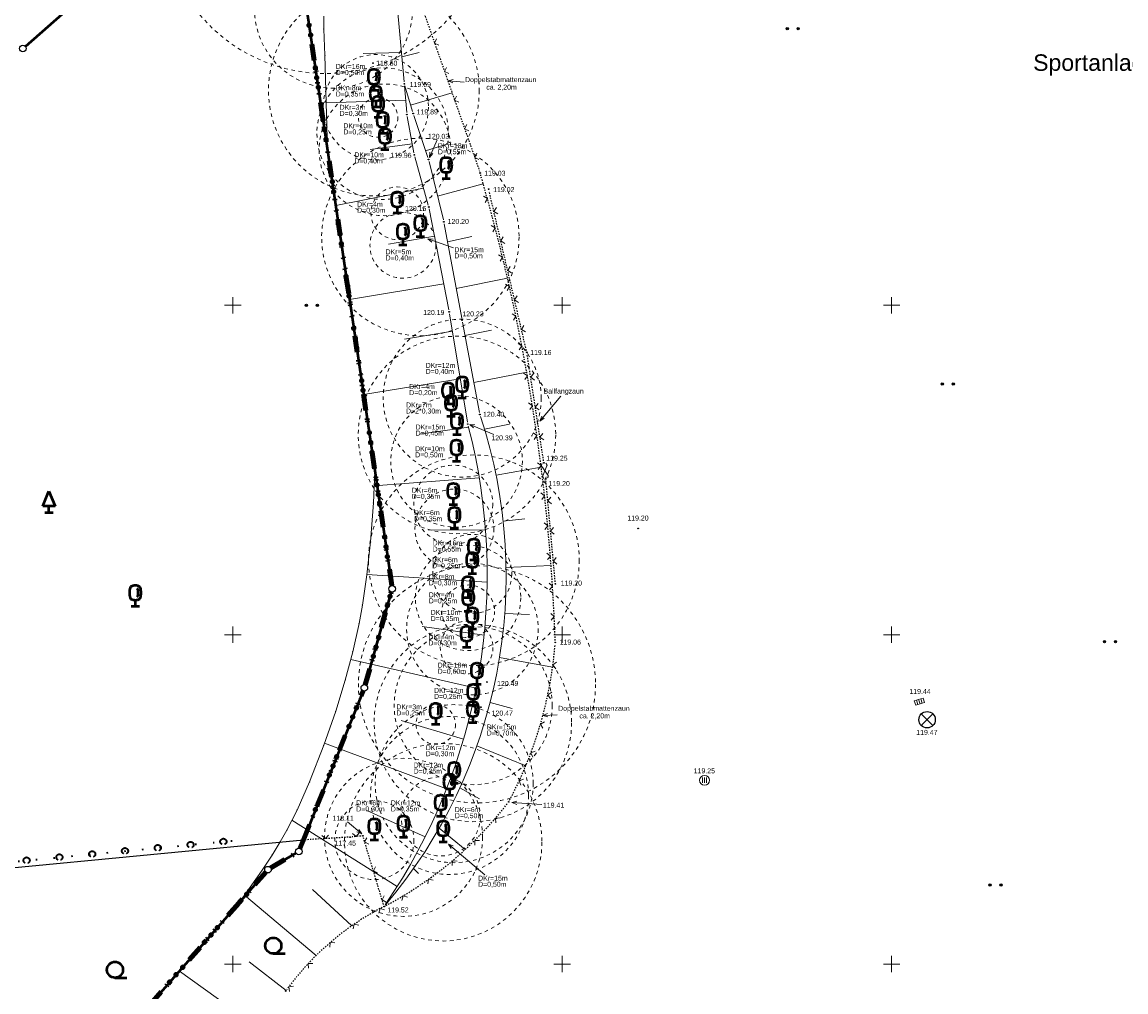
# Model space of a CAD drawing. Header units: metres. Extents: x 32377355 to 32378041, y 5707167 to 5708004.
# Tile 36 of 80: x 32377659 to 32377743, y 5707573 to 5707646. Entities that reach past the tile are written whole.
import ezdxf

# ---------------------------------------------------------------- set-up
doc = ezdxf.new("R2010")
doc.units = ezdxf.units.M
doc.header["$LTSCALE"] = 0.25
for name, pattern in [('LF1', [0]), ('LF1600.2012', [16, 5, -2.5, 0, -3, 0, -3, 0, -0.1, 0, -2.4]), ('LF1600.2190', [10, 0, -5, 0, -5]), ('LF2', [2.2, 1.1, -1.1]), ('LF33', [9.2, 0.1, 0, 9.1])]:
    doc.linetypes.add(name, pattern=pattern)
doc.layers.get('0').update_dxf_attribs({"color": 1, "linetype": 'CONTINUOUS'})
for name, color, linetype, lineweight in [('Besondere Vegetationsmerkmale', 91, 'CONTINUOUS', 25), ('Bäume Nord', 7, 'CONTINUOUS', 18), ('Ebene 71', 71, 'CONTINUOUS', 0), ('Flurstücke_ Grenzpunkte', 51, 'CONTINUOUS', 25), ('Neues Aufmaß Nord', 123, 'CONTINUOUS', 0), ('Text zu Ebene 9083', 67, 'CONTINUOUS', 0), ('TN_ Siedlung', 211, 'CONTINUOUS', 25), ('TN_ Vegetation', 91, 'CONTINUOUS', 25)]:
    doc.layers.add(name, color=color, linetype=linetype, lineweight=lineweight)
doc.styles.add('N 14 - Tatsächliche Nutzung_ Bezeichnung', font='Arial.ttf')
doc.styles.add('Schrift rechtsgenei', font='Arial.ttf')

# ---------------------------------------------------------------- blocks, each defined once
blk = doc.blocks.new('*X4')
at = {"color": 7, "linetype": 'LF1', "lineweight": 18}
for p, q in [((32377687.167993, 5707651.171772, 119.039), (32377687.607223, 5707651.267525, 118.934)), ((32377687.500567, 5707647.525232, 119.292), (32377689.256092, 5707647.914662, 118.872)), ((32377687.834325, 5707643.865737, 119.546), (32377689.148005, 5707644.171655, 119.23)), ((32377688.49653, 5707640.192917, 119.836), (32377691.63817, 5707641.123487, 118.955)), ((32377689.63517, 5707636.713652, 120.006), (32377691.23283, 5707637.218955, 119.502)), ((32377690.539903, 5707633.274892, 120.133), (32377694.01194, 5707634.204507, 119.031)), ((32377691.298753, 5707629.81572, 120.21), (32377693.14266, 5707630.210635, 119.622)), ((32377691.955618, 5707626.263695, 120.224), (32377695.851248, 5707627.055568, 119.038)), ((32377692.618262, 5707622.701685, 120.261), (32377694.62129, 5707623.100398, 119.651)), ((32377693.289432, 5707619.137017, 120.344), (32377697.30653, 5707619.929597, 119.045)), ((32377694.097518, 5707615.602323, 120.375), (32377695.99849, 5707615.97081, 119.712)), ((32377694.975798, 5707612.104447, 120.295), (32377698.406915, 5707612.705512, 119.051)), ((32377695.51642, 5707608.619288, 120.217), (32377697.17301, 5707608.800605, 119.636)), ((32377695.736558, 5707605.103595, 120.139), (32377699.156023, 5707605.249325, 119.059)), ((32377695.63696, 5707601.616437, 120.062), (32377697.512843, 5707601.541183, 119.562)), ((32377695.241003, 5707598.259553, 119.987), (32377699.271528, 5707597.526317, 119.116)), ((32377694.525568, 5707594.8432, 119.91), (32377696.201625, 5707594.396047, 119.565)), ((32377693.52813, 5707591.571605, 119.834), (32377697.231175, 5707590.033013, 119.325)), ((32377692.233525, 5707588.375485, 119.757), (32377693.729973, 5707587.544758, 119.587)), ((32377690.668155, 5707585.323805, 119.681), (32377692.627193, 5707583.683835, 119.453)), ((32377688.714885, 5707582.249327, 119.601), (32377689.103785, 5707581.882945, 119.544))]:
    blk.add_line(p, q, dxfattribs=at)
blk = doc.blocks.new('*X25')
at = {"color": 7, "linetype": 'LF1', "lineweight": 18}
for p, q in [((32377687.80584, 5707644.178038), (32377684.89659, 5707644.115475)), ((32377688.12209, 5707640.560655), (32377682.08925, 5707640.365968)), ((32377688.618005, 5707637.260653), (32377685.43111, 5707636.818902)), ((32377689.471825, 5707633.89872), (32377682.806545, 5707632.56622)), ((32377690.302802, 5707630.249052), (32377686.815437, 5707629.64044)), ((32377691.009707, 5707626.631853), (32377683.857465, 5707625.444117)), ((32377691.667638, 5707623.036198), (32377688.029362, 5707622.432007)), ((32377692.265398, 5707619.40916), (32377684.921935, 5707618.23242)), ((32377692.88908, 5707615.753832), (32377689.168595, 5707615.21124)), ((32377693.706068, 5707611.896557), (32377685.73321, 5707611.28342)), ((32377694.178973, 5707607.960908), (32377689.849055, 5707607.92933)), ((32377694.301247, 5707603.97363), (32377685.183467, 5707604.566858)), ((32377694.064833, 5707599.96841), (32377689.362518, 5707600.629978)), ((32377693.45835, 5707595.951327), (32377683.947432, 5707598.106275)), ((32377692.508127, 5707592.070523), (32377687.769145, 5707593.489727)), ((32377691.21445, 5707588.288225), (32377681.964198, 5707591.764088)), ((32377689.592177, 5707584.648865), (32377685.171645, 5707586.653472)), ((32377687.47542, 5707580.884223), (32377679.489815, 5707585.918797)), ((32377681.334948, 5707575.661185), (32377675.881233, 5707580.234355)), ((32377684.038128, 5707577.904408), (32377681.05224, 5707580.66025)), ((32377679.045305, 5707572.99998), (32377676.241313, 5707575.16186)), ((32377677.60686, 5707569.691243), (32377670.941755, 5707574.46837))]:
    blk.add_line(p, q, dxfattribs=at)
blk = doc.blocks.new('S112')
at = {"color": 0, "lineweight": -2}
for p, q in [((-0.4, 0.4), (0, 0)), ((0, 0), (0.4, 0.4))]:
    blk.add_line(p, q, dxfattribs=at)
blk = doc.blocks.new('S163')
at = {"lineweight": -2}
blk.add_hatch(color=0, dxfattribs=at).paths.add_polyline_path([(0, 0.031635, -1), (0, -0.031635, -1)], flags=0)
at = {"color": 0, "lineweight": -2}
blk.add_circle((0, 0), 0.031635, dxfattribs=at)
blk = doc.blocks.new('S146')
at = {"color": 0, "lineweight": -2}
for p, q in [((-0.2, 0.275), (-0.2, -0.275)), ((0, 0.275), (0, -0.275)), ((0.2, -0.275), (0.2, 0.275))]:
    blk.add_line(p, q, dxfattribs=at)
blk.add_circle((0, 0), 0.5, dxfattribs=at)
blk = doc.blocks.new('S9', base_point=(0, -0.5))
at = {"color": 0, "lineweight": -2}
for p, q in [((-0.5, -0.5), (-0.5, 0)), ((-0.5, 0), (-0.25, 0)), ((-0.25, 0), (0, 0)), ((-0.25, 0), (-0.25, -0.5)), ((0.25, 0), (0, 0)), ((0, 0), (0, -0.5)), ((0.5, 0), (0.25, 0)), ((0.25, -0.5), (0.25, 0)), ((0.5, -0.5), (0.5, 0)), ((-0.25, -0.5), (-0.5, -0.5)), ((0, -0.5), (-0.25, -0.5)), ((0, -0.5), (0.25, -0.5)), ((0.25, -0.5), (0.5, -0.5))]:
    blk.add_line(p, q, dxfattribs=at)
blk = doc.blocks.new('Gras_ Grünanlage_ -fläche_ -land')
at = {"lineweight": -2}
h = blk.add_hatch(color=0, dxfattribs=at)
h.paths.add_polyline_path([(-0.415, 0.085, -1), (-0.415, -0.085, -1)], flags=0)
h.paths.add_polyline_path([(0.415, 0.085, -1), (0.415, -0.085, -1)], flags=0)
at = {"color": 0, "lineweight": -2}
for centre in [(-0.415, 0), (0.415, 0)]:
    blk.add_circle(centre, 0.085, dxfattribs=at)
blk = doc.blocks.new('Baumbestand_ Laubholz', base_point=(0.0007, 0))
at = {"color": 0, "lineweight": -2}
blk.add_line((-0.09557, -0.40303), (0.5, -0.40303), dxfattribs=at)
blk.add_circle((-0.09557, 0), 0.40443, dxfattribs=at)
blk = doc.blocks.new('Gebüsch_ Hecke_ Knick')
at = {"color": 0, "lineweight": -2}
for p, q in [((-0.499675, 0.01785), (-0.49601, 0.06282)), ((-0.49927, -0.02727), (-0.499675, 0.01785)), ((-0.49601, 0.06282), (-0.488305, 0.107275)), ((-0.488305, 0.107275), (-0.476625, 0.15086)), ((-0.476625, 0.15086), (-0.46106, 0.19321)), ((-0.46106, 0.19321), (-0.441745, 0.23399)), ((-0.441745, 0.23399), (-0.41883, 0.272855)), ((-0.41883, 0.272855), (-0.392505, 0.3095)), ((-0.392505, 0.3095), (-0.362985, 0.343625)), ((-0.362985, 0.343625), (-0.33051, 0.37495)), ((-0.33051, 0.37495), (-0.29534, 0.403215)), ((-0.29534, 0.403215), (-0.257765, 0.428195)), ((-0.257765, 0.428195), (-0.218095, 0.44969)), ((-0.218095, 0.44969), (-0.176645, 0.46752)), ((-0.176645, 0.46752), (-0.13376, 0.48154)), ((-0.13376, 0.48154), (-0.08978, 0.491635)), ((-0.08978, 0.491635), (-0.045075, 0.497725)), ((-0.045075, 0.497725), (0, 0.49976)), ((0, 0.49976), (0.045075, 0.497725)), ((0.045075, 0.497725), (0.08978, 0.491635)), ((0.08978, 0.491635), (0.13376, 0.48154)), ((0.13376, 0.48154), (0.176645, 0.46752)), ((0.176645, 0.46752), (0.218095, 0.44969)), ((0.218095, 0.44969), (0.257765, 0.428195)), ((0.257765, 0.428195), (0.29534, 0.403215)), ((0.29534, 0.403215), (0.33051, 0.37495)), ((0.33051, 0.37495), (0.362985, 0.343625)), ((0.362985, 0.343625), (0.392505, 0.3095)), ((0.392505, 0.3095), (0.41883, 0.272855)), ((0.41883, 0.272855), (0.441745, 0.23399)), ((0.441745, 0.23399), (0.46106, 0.19321)), ((0.46106, 0.19321), (0.476625, 0.15086)), ((0.476625, 0.15086), (0.488305, 0.107275)), ((0.488305, 0.107275), (0.49601, 0.06282)), ((0.49601, 0.06282), (0.499675, 0.01785)), ((0.499675, 0.01785), (0.49927, -0.02727)), ((-0.4948, -0.07217), (-0.49927, -0.02727)), ((-0.4863, -0.11648), (-0.4948, -0.07217)), ((-0.47384, -0.15985), (-0.4863, -0.11648)), ((-0.45752, -0.201915), (-0.47384, -0.15985)), ((-0.43748, -0.24234), (-0.45752, -0.201915)), ((-0.41387, -0.28079), (-0.43748, -0.24234)), ((-0.386895, -0.31696), (-0.41387, -0.28079)), ((-0.35677, -0.350545), (-0.386895, -0.31696)), ((-0.323735, -0.381285), (-0.35677, -0.350545)), ((-0.288065, -0.408915), (-0.323735, -0.381285)), ((-0.25005, -0.43322), (-0.288065, -0.408915)), ((-0.21, -0.454), (-0.25005, -0.43322)), ((0.25005, -0.43322), (0.21, -0.454)), ((0.288065, -0.408915), (0.25005, -0.43322)), ((0.323735, -0.381285), (0.288065, -0.408915)), ((0.35677, -0.350545), (0.323735, -0.381285)), ((0.386895, -0.31696), (0.35677, -0.350545)), ((0.41387, -0.28079), (0.386895, -0.31696)), ((0.43748, -0.24234), (0.41387, -0.28079)), ((0.45752, -0.201915), (0.43748, -0.24234)), ((0.47384, -0.15985), (0.45752, -0.201915)), ((0.4863, -0.11648), (0.47384, -0.15985)), ((0.4948, -0.07217), (0.4863, -0.11648)), ((0.49927, -0.02727), (0.4948, -0.07217))]:
    blk.add_line(p, q, dxfattribs=at)
blk = doc.blocks.new('Laubbaum', base_point=(0, -0.5))
at = {"color": 0, "lineweight": -2}
for p, q in [((-0.25755, 0.14275), (-0.255405, 0.20252)), ((-0.255405, 0.08298), (-0.25755, 0.14275)), ((-0.255405, 0.20252), (-0.248985, 0.261985)), ((-0.248985, 0.023515), (-0.255405, 0.08298)), ((-0.248985, 0.261985), (-0.23832, 0.32084)), ((-0.23832, -0.03534), (-0.248985, 0.023515)), ((-0.23832, 0.32084), (-0.223465, 0.378775)), ((-0.223465, 0.378775), (-0.2045, 0.4355)), ((-0.2045, 0.4355), (-0.170865, 0.45636)), ((-0.170865, 0.45636), (-0.13513, 0.47336)), ((-0.13513, 0.47336), (-0.097725, 0.4863)), ((-0.097725, 0.4863), (-0.05912, 0.495015)), ((-0.05912, 0.495015), (-0.01979, 0.4994)), ((-0.01979, 0.4994), (0.01979, 0.4994)), ((0.01979, 0.4994), (0.05912, 0.495015)), ((0.05912, 0.495015), (0.097725, 0.4863)), ((0.072, 0.3585), (0.09129, 0.335215)), ((0.09129, 0.335215), (0.105485, 0.308515)), ((0.097725, 0.4863), (0.13513, 0.47336)), ((0.114, 0), (0.104515, -0.021505)), ((0.105485, 0.308515), (0.114, 0.2795)), ((0.114, 0.2795), (0.118245, 0.13975)), ((0.118245, 0.13975), (0.114, 0)), ((0.13513, 0.47336), (0.170865, 0.45636)), ((0.170865, 0.45636), (0.2045, 0.4355)), ((0.2045, 0.4355), (0.223465, 0.378775)), ((0.223465, 0.378775), (0.23832, 0.32084)), ((0.23832, 0.32084), (0.248985, 0.261985)), ((0.248985, 0.023515), (0.23832, -0.03534)), ((0.248985, 0.261985), (0.255405, 0.20252)), ((0.255405, 0.08298), (0.248985, 0.023515)), ((0.255405, 0.20252), (0.25755, 0.14275)), ((0.25755, 0.14275), (0.255405, 0.08298)), ((-0.223465, -0.093275), (-0.23832, -0.03534)), ((-0.2045, -0.15), (-0.223465, -0.093275)), ((-0.17082, -0.170725), (-0.2045, -0.15)), ((0.1905, -0.5), (-0.1905, -0.5)), ((-0.135065, -0.187615), (-0.17082, -0.170725)), ((-0.097665, -0.200465), (-0.135065, -0.187615)), ((-0.05908, -0.20912), (-0.097665, -0.200465)), ((-0.019775, -0.213475), (-0.05908, -0.20912)), ((0.019775, -0.213475), (-0.019775, -0.213475)), ((0, -0.2205), (0, -0.5)), ((0.05908, -0.20912), (0.019775, -0.213475)), ((0.097665, -0.200465), (0.05908, -0.20912)), ((0.09082, -0.04061), (0.0735, -0.0565)), ((0.104515, -0.021505), (0.09082, -0.04061)), ((0.135065, -0.187615), (0.097665, -0.200465)), ((0.17082, -0.170725), (0.135065, -0.187615)), ((0.2045, -0.15), (0.17082, -0.170725)), ((0.223465, -0.093275), (0.2045, -0.15)), ((0.23832, -0.03534), (0.223465, -0.093275))]:
    blk.add_line(p, q, dxfattribs=at)
blk = doc.blocks.new('Einsteigeschacht')
at = {"color": 0, "lineweight": -2}
for p, q in [((-0.353585, 0.353585), (0.353585, -0.353585)), ((0.353585, 0.353585), (-0.353585, -0.353585))]:
    blk.add_line(p, q, dxfattribs=at)
blk.add_circle((0, 0), 0.5, dxfattribs=at)
blk = doc.blocks.new('Nadelbaum', base_point=(0, -0.5))
at = {"color": 0, "lineweight": -2}
for p, q in [((-0.2857, -0.2143), (0, 0.5)), ((0, 0.5), (0.2857, -0.2143)), ((0, -0.2143), (-0.2857, -0.2143)), ((-0.1905, -0.5), (0, -0.5)), ((0, -0.5), (0, -0.2143)), ((0.2857, -0.2143), (0, -0.2143)), ((0, -0.5), (0.1905, -0.5))]:
    blk.add_line(p, q, dxfattribs=at)
blk = doc.blocks.new('Grenzpunkt mit Abmarkung')
at = {"color": 0, "lineweight": -2}
blk.add_circle((0, 0), 0.5, dxfattribs=at)

msp = doc.modelspace()

# ---------------------------------------------------------------- linework, layer by layer
at = {"layer": 'Besondere Vegetationsmerkmale', "color": 116, "linetype": 'LF1600.2190', "lineweight": 35, "true_color": 0x008230}
msp.add_line((32377637.211073, 5707580.760977), (32377675.906073, 5707584.444977), dxfattribs=at)
at = {"layer": 'Ebene 71', "color": 7, "linetype": 'Continuous', "lineweight": 9}
for p, q in [((32377674.999722, 5707624.372003), (32377674.999722, 5707625.622003)), ((32377699.999722, 5707624.372003), (32377699.999722, 5707625.622003)), ((32377724.999722, 5707624.372003), (32377724.999722, 5707625.622003)), ((32377674.374722, 5707624.997003), (32377675.624722, 5707624.997003)), ((32377699.374722, 5707624.997003), (32377700.624722, 5707624.997003)), ((32377724.374722, 5707624.997003), (32377725.624722, 5707624.997003)), ((32377674.999722, 5707599.372003), (32377674.999722, 5707600.622003)), ((32377699.999722, 5707599.372003), (32377699.999722, 5707600.622003)), ((32377724.999722, 5707599.372003), (32377724.999722, 5707600.622003)), ((32377674.374722, 5707599.997003), (32377675.624722, 5707599.997003)), ((32377699.374722, 5707599.997003), (32377700.624722, 5707599.997003)), ((32377724.374722, 5707599.997003), (32377725.624722, 5707599.997003)), ((32377674.999722, 5707574.372003), (32377674.999722, 5707575.622003)), ((32377699.999722, 5707574.372003), (32377699.999722, 5707575.622003)), ((32377724.999722, 5707574.372003), (32377724.999722, 5707575.622003)), ((32377674.374722, 5707574.997003), (32377675.624722, 5707574.997003)), ((32377699.374722, 5707574.997003), (32377700.624722, 5707574.997003)), ((32377724.374722, 5707574.997003), (32377725.624722, 5707574.997003))]:
    msp.add_line(p, q, dxfattribs=at)
at = {"layer": 'Flurstücke_ Grenzpunkte', "color": 7, "linetype": 'Continuous', "lineweight": 50}
for p, q in [((32377665.19287, 5707649.861042), (32377659.258575, 5707644.64996)), ((32377680.426215, 5707648.70268), (32377687.062228, 5707603.728325)), ((32377687.030975, 5707603.240355), (32377685.049468, 5707596.201647)), ((32377684.888685, 5707595.728958), (32377681.405723, 5707587.042003)), ((32377681.405723, 5707587.042003), (32377680.353723, 5707584.417003)), ((32377680.353723, 5707584.417003), (32377680.0978, 5707583.77903)), ((32377679.789515, 5707583.419775), (32377677.883928, 5707582.293228)), ((32377677.504232, 5707581.977737), (32377675.454723, 5707579.632002)), ((32377675.454723, 5707579.632002), (32377663.982723, 5707566.506002))]:
    msp.add_line(p, q, dxfattribs=at)
at = {"layer": 'Flurstücke_ Grenzpunkte', "color": 233, "linetype": 'LF1600.2012', "lineweight": 158, "true_color": 0xdb70a1}
for p, q in [((32377687.062228, 5707603.728325), (32377680.426215, 5707648.70268)), ((32377685.049468, 5707596.201647), (32377687.030975, 5707603.240355)), ((32377681.405723, 5707587.042003), (32377684.888685, 5707595.728958)), ((32377680.353723, 5707584.417003), (32377681.405723, 5707587.042003)), ((32377680.0978, 5707583.77903), (32377680.353723, 5707584.417003)), ((32377677.883928, 5707582.293228), (32377679.789515, 5707583.419775)), ((32377677.504232, 5707581.977737), (32377675.454723, 5707579.632002)), ((32377675.454723, 5707579.632002), (32377663.982723, 5707566.506002))]:
    msp.add_line(p, q, dxfattribs=at)
at = {"layer": 'Flurstücke_ Grenzpunkte', "color": 233, "lineweight": 158, "true_color": 0xdb70a1}
for p in [(32377680.78914, 5707646.243015), (32377680.898618, 5707645.501047), (32377681.263545, 5707643.027827), (32377681.373023, 5707642.28586), (32377681.4825, 5707641.543892), (32377681.847428, 5707639.07067), (32377681.956905, 5707638.328705), (32377682.066383, 5707637.586737), (32377682.43131, 5707635.113515), (32377682.540787, 5707634.371547), (32377682.650265, 5707633.629583), (32377683.015193, 5707631.15636), (32377683.12467, 5707630.414393), (32377683.234148, 5707629.672425), (32377683.599075, 5707627.199203), (32377683.708553, 5707626.457237), (32377683.81803, 5707625.71527), (32377684.182958, 5707623.242047), (32377684.292435, 5707622.50008), (32377684.401912, 5707621.758115), (32377684.76684, 5707619.284892), (32377684.876318, 5707618.542925), (32377684.985795, 5707617.80096), (32377685.350722, 5707615.327737), (32377685.4602, 5707614.58577), (32377685.56968, 5707613.843802), (32377685.934605, 5707611.37058), (32377686.044083, 5707610.628615), (32377686.153563, 5707609.886648), (32377686.518488, 5707607.413425), (32377686.627965, 5707606.671458), (32377686.737445, 5707605.929492), (32377686.939573, 5707602.915672), (32377686.736335, 5707602.193735), (32377686.058878, 5707599.787275), (32377685.85564, 5707599.065335), (32377685.652405, 5707598.343397), (32377684.37357, 5707594.444198), (32377684.094463, 5707593.748065), (32377683.815355, 5707593.051935), (32377682.884995, 5707590.731498), (32377682.605885, 5707590.035365), (32377682.326777, 5707589.339235), (32377681.274423, 5707586.714378), (32377676.040277, 5707580.30219), (32377675.546808, 5707579.7374), (32377673.825987, 5707577.768442), (32377673.332433, 5707577.203727), (32377672.838877, 5707576.639012), (32377671.193693, 5707574.75663), (32377670.20658, 5707573.6272), (32377670.700137, 5707574.191915)]:
    msp.add_point(p, dxfattribs=at)
at = {"layer": 'Neues Aufmaß Nord', "color": 7, "linetype": 'LF1', "lineweight": 18}
for p, q in [((32377688.007775, 5707641.96393, 119.677), (32377686.84967, 5707654.662075, 118.798)), ((32377681.895723, 5707646.945002), (32377681.905723, 5707645.956002)), ((32377681.905723, 5707645.956002), (32377681.990722, 5707643.974003)), ((32377681.990722, 5707643.974003), (32377682.187723, 5707636.760002)), ((32377688.03401, 5707641.657932, 119.698), (32377688.197435, 5707639.622073, 119.832)), ((32377688.640483, 5707639.70235, 119.881), (32377688.06496, 5707641.663653, 119.701)), ((32377688.746803, 5707636.564005, 119.953), (32377688.23764, 5707639.317998, 119.848)), ((32377688.732483, 5707639.409388, 119.9), (32377689.80596, 5707636.203618, 120.026)), ((32377682.187723, 5707636.760002), (32377684.371723, 5707621.959002)), ((32377689.829693, 5707632.607982, 120.151), (32377688.81575, 5707636.265022, 119.966)), ((32377689.89143, 5707635.908893, 120.037), (32377690.982012, 5707631.479112, 120.199)), ((32377691.397268, 5707624.648712, 120.185), (32377689.900175, 5707632.30929, 120.159)), ((32377691.046645, 5707631.179, 120.205), (32377692.369798, 5707624.024005, 120.233)), ((32377691.451692, 5707624.346482, 120.19), (32377692.80475, 5707616.13652, 120.383)), ((32377693.719308, 5707616.853912, 120.397), (32377692.426135, 5707623.72209, 120.238)), ((32377684.371723, 5707621.959002), (32377685.785723, 5707612.382002)), ((32377685.785723, 5707612.382002), (32377685.671723, 5707609.997003)), ((32377698.923593, 5707612.089293), (32377698.44185, 5707612.77271)), ((32377698.839108, 5707612.818722), (32377698.526335, 5707612.043282)), ((32377685.671723, 5707609.997003), (32377685.456723, 5707607.039002)), ((32377685.456723, 5707607.039002), (32377685.180723, 5707604.542003)), ((32377685.180723, 5707604.542003), (32377684.835723, 5707602.246002)), ((32377684.835723, 5707602.246002), (32377684.577723, 5707600.843003)), ((32377684.577723, 5707600.843003), (32377684.104722, 5707598.699002)), ((32377684.104722, 5707598.699002), (32377683.534722, 5707596.551002)), ((32377683.534722, 5707596.551002), (32377682.807723, 5707594.185003)), ((32377682.807723, 5707594.185003), (32377681.907722, 5707591.602002)), ((32377681.907722, 5707591.602002), (32377680.821723, 5707588.818002)), ((32377680.821723, 5707588.818002), (32377679.877723, 5707586.680003)), ((32377679.877723, 5707586.680003), (32377679.107723, 5707585.169002)), ((32377679.107723, 5707585.169002), (32377678.598723, 5707584.277002)), ((32377678.598723, 5707584.277002), (32377677.979722, 5707583.276003)), ((32377677.979722, 5707583.276003), (32377677.164723, 5707582.047002)), ((32377677.164723, 5707582.047002), (32377675.454723, 5707579.632002)), ((32377675.454723, 5707579.632002), (32377663.982723, 5707566.506002))]:
    msp.add_line(p, q, dxfattribs=at)
at = {"layer": 'Neues Aufmaß Nord', "color": 7, "linetype": 'LF33', "lineweight": 25}
for p, q in [((32377686.88655, 5707654.670095, 118.789), (32377693.721893, 5707635.182908, 119.028)), ((32377697.279755, 5707621.57853, 119.161), (32377694.454688, 5707633.659472, 119.024)), ((32377698.588248, 5707613.19576, 119.25), (32377697.338195, 5707621.277245, 119.165)), ((32377699.469687, 5707604.015922, 119.203), (32377698.767755, 5707611.665083, 119.205)), ((32377683.75345, 5707584.626555), (32377680.353723, 5707584.417003)), ((32377684.717868, 5707584.714255, 118.004), (32377684.059575, 5707584.650747, 117.554)), ((32377686.437505, 5707579.51806, 119.481), (32377684.914937, 5707584.581942, 118.147))]:
    msp.add_line(p, q, dxfattribs=at)
at = {"layer": 'Neues Aufmaß Nord', "color": 7, "linetype": 'Continuous', "lineweight": 18}
for points in [[(32377691.719423, 5707642.123937), (32377691.336727, 5707642.024973), (32377691.702263, 5707641.874528)], [(32377692.550122, 5707641.94149), (32377691.336727, 5707642.024973)], [(32377691.737112, 5707629.363033), (32377689.799765, 5707630.032828)], [(32377690.195025, 5707630.028435), (32377689.799765, 5707630.032828), (32377690.113338, 5707629.792158)], [(32377699.896083, 5707618.109388), (32377698.297755, 5707616.214162)], [(32377698.443958, 5707616.581415), (32377698.297755, 5707616.214162), (32377698.63507, 5707616.420242)], [(32377694.804165, 5707615.199707), (32377692.980048, 5707615.953655)], [(32377693.37436, 5707615.925932), (32377692.980048, 5707615.953655), (32377693.278865, 5707615.69489)], [(32377698.89594, 5707594.007215), (32377698.526588, 5707593.866398), (32377698.90656, 5707593.75744)], [(32377699.61834, 5707593.912813), (32377698.526588, 5707593.866398)], [(32377694.125808, 5707581.779255), (32377691.366733, 5707584.107182)], [(32377691.733952, 5707583.960895), (32377691.366733, 5707584.107182), (32377691.572738, 5707583.769822)]]:
    msp.add_lwpolyline(points, dxfattribs=at)
at = {"layer": 'Neues Aufmaß Nord', "color": 7, "linetype": 'LF2', "lineweight": 18}
for centre, radius in [((32377682.065722, 5707655.084002, 116.903), 12.497295), ((32377682.646722, 5707647.476002, 116.635), 5.9987), ((32377685.704723, 5707641.300002, 118.62), 7.998267), ((32377685.853723, 5707640.030002, 118.673), 3.999135), ((32377686.373723, 5707638.026003, 119.011), 4.998915), ((32377686.543722, 5707636.798003, 118.96), 4.998915), ((32377686.025722, 5707639.246002, 118.783), 1.499675), ((32377689.235723, 5707630.183002, 119.767), 7.498378), ((32377687.484723, 5707631.984002, 118.847), 1.999567), ((32377687.909722, 5707629.550002, 118.951), 2.49946), ((32377692.411722, 5707617.953002, 120.384), 5.9987), ((32377692.012722, 5707615.163003, 120.124), 7.498378), ((32377691.979722, 5707613.152002, 119.972), 4.998918), ((32377693.294723, 5707605.642002, 120.055), 7.998267), ((32377691.734723, 5707609.865002, 119.568), 2.99935), ((32377691.817722, 5707608.046002, 119.514), 2.99935), ((32377693.174723, 5707604.614002, 119.972), 2.99935), ((32377692.853723, 5707602.793003, 119.945), 3.999135), ((32377693.183722, 5707600.425002, 120.068), 4.998915), ((32377693.532722, 5707596.228002, 120.489), 8.998053), ((32377692.865722, 5707601.770003, 119.932), 1.999567), ((32377693.217723, 5707593.304003, 120.406), 7.498378), ((32377693.245723, 5707594.612002, 120.448), 5.9987), ((32377692.745723, 5707599.027002, 119.989), 1.999567), ((32377691.802723, 5707588.691003, 120.206), 5.9987), ((32377690.401723, 5707593.182002, 119.382), 1.499675), ((32377691.445723, 5707587.797002, 120.172), 5.9987), ((32377690.967723, 5707584.248003, 119.992), 7.498378), ((32377687.957722, 5707584.615002, 119.604), 5.9987), ((32377690.776723, 5707586.209002, 120.107), 2.99935), ((32377685.742723, 5707584.408002, 118.947), 2.99935)]:
    msp.add_circle(centre, radius, dxfattribs=at)
at = {"layer": 'Neues Aufmaß Nord', "color": 7, "linetype": 'LF33', "lineweight": 25}
for centre, radius, start, end in [((32377554.39162, 5707594.464315, 119.047), 145.166509, 2.01458134, 16.16961134), ((32377669.12808, 5707601.709665, 119.236), 30.432351, 332.05528908, 355.38466908), ((32377673.3736, 5707604.583945, 119.464), 28.416814, 297.77938532, 322.26179932), ((32377696.00625, 5707560.726725, 119.343), 20.936228, 117.48071293, 143.83550793)]:
    msp.add_arc(centre, radius, start, end, dxfattribs=at)
at = {"layer": 'Neues Aufmaß Nord', "color": 7, "linetype": 'LF1', "lineweight": 18}
for centre, radius, start, end in [((32377657.140138, 5707604.45491, 119.961), 38.602214, 319.70103422, 18.27118022), ((32377649.710138, 5707604.60362, 119.954), 44.596348, 325.73942445, 14.58866845), ((32377698.635303, 5707612.840408), 0.204956, 140.60891677, 199.28717677), ((32377698.635303, 5707612.840408), 0.204956, 353.92627727, 52.60453827), ((32377698.73014, 5707612.021595), 0.204954, 173.92585283, 232.60411383), ((32377698.73014, 5707612.021595), 0.204956, 320.60891577, 19.28717677)]:
    msp.add_arc(centre, radius, start, end, dxfattribs=at)
at = {"layer": 'Neues Aufmaß Nord', "color": 7, "lineweight": 18}
for p in [(32377681.905723, 5707645.956002), (32377681.990722, 5707643.974003), (32377682.187723, 5707636.760002), (32377684.371723, 5707621.959002), (32377685.785723, 5707612.382002), (32377698.44185, 5707612.77271), (32377698.526335, 5707612.043282), (32377698.839108, 5707612.818722), (32377698.923593, 5707612.089293), (32377685.671723, 5707609.997003), (32377685.456723, 5707607.039002), (32377685.180723, 5707604.542003), (32377684.835723, 5707602.246002), (32377684.577723, 5707600.843003), (32377684.104722, 5707598.699002), (32377683.534722, 5707596.551002), (32377682.807723, 5707594.185003), (32377681.907722, 5707591.602002), (32377680.821723, 5707588.818002), (32377679.877723, 5707586.680003), (32377679.107723, 5707585.169002), (32377678.598723, 5707584.277002), (32377677.979722, 5707583.276003), (32377677.164723, 5707582.047002), (32377675.454723, 5707579.632002)]:
    msp.add_point(p, dxfattribs=at)
at = {"layer": 'Text zu Ebene 9083', "color": 7, "linetype": 'Continuous', "lineweight": 18}
for points in [[(32377690.512387, 5707637.552768), (32377689.917898, 5707636.219902)], [(32377689.956493, 5707636.613297), (32377689.917898, 5707636.219902), (32377690.18481, 5707636.511462)], [(32377696.561418, 5707587.36273), (32377696.17892, 5707587.263), (32377696.544758, 5707587.113285)], [(32377698.462225, 5707587.110488), (32377696.17892, 5707587.263)], [(32377683.701745, 5707585.791992), (32377684.783128, 5707584.886175)], [(32377684.415388, 5707585.031152), (32377684.783128, 5707584.886175), (32377684.575923, 5707585.2228)]]:
    msp.add_lwpolyline(points, dxfattribs=at)
at = {"layer": 'TN_ Vegetation', "color": 253, "linetype": 'Continuous', "lineweight": 25, "true_color": 0xb2b2b2}
for p, q in [((32377665.19287, 5707649.861042), (32377659.258575, 5707644.64996)), ((32377637.253723, 5707580.313002), (32377680.353723, 5707584.417003))]:
    msp.add_line(p, q, dxfattribs=at)

# ---------------------------------------------------------------- block references
at = {"layer": 'Besondere Vegetationsmerkmale', "color": 116, "lineweight": 50, "true_color": 0x008230, "xscale": 1.625, "yscale": 1.625, "zscale": 1.625}
for name, p in [('Nadelbaum', (32377661.047722, 5707609.277002)), ('Laubbaum', (32377667.596723, 5707602.134003))]:
    msp.add_blockref(name, p, dxfattribs=at)
at = {"layer": 'Besondere Vegetationsmerkmale', "color": 116, "lineweight": 35, "true_color": 0x008230, "xscale": 0.465, "yscale": 0.465, "zscale": 0.465}
for p in [(32377674.28218, 5707584.290373), (32377664.327195, 5707583.342597), (32377666.81594, 5707583.57954), (32377669.304688, 5707583.816485), (32377671.793433, 5707584.053427), (32377659.349702, 5707582.868707), (32377661.838448, 5707583.105652)]:
    msp.add_blockref('Gebüsch_ Hecke_ Knick', p, dxfattribs=at)
at = {"layer": 'Bäume Nord', "color": 116, "lineweight": 25, "true_color": 0x008230}
for p in [(32377717.496655, 5707645.99623), (32377680.999722, 5707624.997003), (32377729.264757, 5707619.020115), (32377741.576178, 5707599.467957), (32377732.88589, 5707581.001087)]:
    msp.add_blockref('Gras_ Grünanlage_ -fläche_ -land', p, dxfattribs=at)
at = {"layer": 'Bäume Nord', "color": 116, "lineweight": 50, "true_color": 0x008230}
for name, p, xscale, yscale, zscale in [('Laubbaum', (32377685.704723, 5707641.300002, 118.62), 1.625, 1.625, 1.625), ('Laubbaum', (32377685.853723, 5707640.030002, 118.673), 1.625, 1.625, 1.625), ('Laubbaum', (32377686.025722, 5707639.246002, 118.783), 1.625, 1.625, 1.625), ('Laubbaum', (32377686.373723, 5707638.026003, 119.011), 1.625, 1.625, 1.625), ('Laubbaum', (32377686.543722, 5707636.798003, 118.96), 1.625, 1.625, 1.625), ('Laubbaum', (32377691.194722, 5707634.602002, 119.873), 1.625, 1.625, 1.625), ('Laubbaum', (32377687.484723, 5707631.984002, 118.847), 1.625, 1.625, 1.625), ('Laubbaum', (32377689.235723, 5707630.183002, 119.767), 1.625, 1.625, 1.625), ('Laubbaum', (32377687.909722, 5707629.550002, 118.951), 1.625, 1.625, 1.625), ('Laubbaum', (32377692.411722, 5707617.953002, 120.384), 1.625, 1.625, 1.625), ('Laubbaum', (32377691.341722, 5707617.487002, 119.949), 1.625, 1.625, 1.625), ('Laubbaum', (32377691.564723, 5707616.555003, 120.125), 1.625, 1.625, 1.625), ('Laubbaum', (32377692.012722, 5707615.163003, 120.124), 1.625, 1.625, 1.625), ('Laubbaum', (32377691.979722, 5707613.152002, 119.972), 1.625, 1.625, 1.625), ('Laubbaum', (32377691.734723, 5707609.865002, 119.568), 1.625, 1.625, 1.625), ('Laubbaum', (32377691.817722, 5707608.046002, 119.514), 1.625, 1.625, 1.625), ('Laubbaum', (32377693.294723, 5707605.642002, 120.055), 1.625, 1.625, 1.625), ('Laubbaum', (32377693.174723, 5707604.614002, 119.972), 1.625, 1.625, 1.625), ('Laubbaum', (32377692.853723, 5707602.793003, 119.945), 1.625, 1.625, 1.625), ('Laubbaum', (32377692.865722, 5707601.770003, 119.932), 1.625, 1.625, 1.625), ('Laubbaum', (32377693.183722, 5707600.425002, 120.068), 1.625, 1.625, 1.625), ('Laubbaum', (32377692.745723, 5707599.027002, 119.989), 1.625, 1.625, 1.625), ('Laubbaum', (32377693.532722, 5707596.228002, 120.489), 1.625, 1.625, 1.625), ('Laubbaum', (32377693.245723, 5707594.612002, 120.448), 1.625, 1.625, 1.625), ('Laubbaum', (32377690.401723, 5707593.182002, 119.382), 1.625, 1.625, 1.625), ('Laubbaum', (32377693.217723, 5707593.304003, 120.406), 1.625, 1.625, 1.625), ('Laubbaum', (32377691.802723, 5707588.691003, 120.206), 1.625, 1.625, 1.625), ('Laubbaum', (32377691.445723, 5707587.797002, 120.172), 1.625, 1.625, 1.625), ('Laubbaum', (32377690.776723, 5707586.209002, 120.107), 1.625, 1.625, 1.625), ('Laubbaum', (32377687.957722, 5707584.615002, 119.604), 1.625, 1.625, 1.625), ('Laubbaum', (32377685.742723, 5707584.408002, 118.947), 1.625, 1.625, 1.625), ('Laubbaum', (32377690.967723, 5707584.248003, 119.992), 1.625, 1.625, 1.625), ('Baumbestand_ Laubholz', (32377678.217838, 5707576.39527), 1.5, 1.5, 1.5), ('Baumbestand_ Laubholz', (32377666.201095, 5707574.562207), 1.5, 1.5, 1.5)]:
    msp.add_blockref(name, p, dxfattribs=dict(at, xscale=xscale, yscale=yscale, zscale=zscale))
at = {"layer": 'Bäume Nord', "color": 7, "lineweight": 25, "xscale": 1.25, "yscale": 1.25, "zscale": 1.25}
msp.add_blockref('Einsteigeschacht', (32377727.693723, 5707593.543003, 119.471), dxfattribs=at)
at = {"layer": 'Flurstücke_ Grenzpunkte', "color": 7, "lineweight": 25, "xscale": 0.5, "yscale": 0.5, "zscale": 0.5}
for p in [(32377659.070723, 5707644.485003), (32377687.098723, 5707603.481003), (32377684.981723, 5707595.961002), (32377680.004723, 5707583.547002), (32377677.668722, 5707582.166002)]:
    msp.add_blockref('Grenzpunkt mit Abmarkung', p, dxfattribs=at)
at = {"layer": 'Neues Aufmaß Nord', "color": 7, "lineweight": 18}
for name in ['*X25', '*X4']:
    msp.add_blockref(name, (0, 0), dxfattribs=at)
for name, p, xscale, yscale, zscale, rotation in [('S112', (32377690.312495, 5707644.90291, 118.909), 0.625, 0.625, 0.625, 289.329), ('S112', (32377691.073773, 5707642.732552, 118.935), 0.625, 0.625, 0.625, 289.329), ('S112', (32377691.83505, 5707640.562192, 118.962), 0.625, 0.625, 0.625, 289.329), ('S112', (32377692.596328, 5707638.391835, 118.989), 0.625, 0.625, 0.625, 289.329), ('S112', (32377693.357605, 5707636.221475, 119.015), 0.625, 0.625, 0.625, 289.329), ('S112', (32377694.321238, 5707633.103903, 119.032), 0.625, 0.625, 0.625, 105.437), ('S112', (32377694.8141, 5707632.122507, 119.041), 0.625, 0.625, 0.625, 283.162), ('S112', (32377694.91585, 5707630.882117, 119.034), 0.625, 0.625, 0.625, 104.529), ('S112', (32377695.337815, 5707629.882925, 119.067), 0.625, 0.625, 0.625, 283.162), ('S112', (32377695.475187, 5707628.65119, 119.036), 0.625, 0.625, 0.625, 103.622), ('S112', (32377695.86153, 5707627.643345, 119.092), 0.625, 0.625, 0.625, 283.162), ('S112', (32377695.99911, 5707626.411682, 119.038), 0.625, 0.625, 0.625, 102.714), ('S112', (32377696.385242, 5707625.403765, 119.118), 0.625, 0.625, 0.625, 283.162), ('S112', (32377696.487485, 5707624.164157, 119.041), 0.625, 0.625, 0.625, 101.806), ('S112', (32377696.908958, 5707623.164182, 119.143), 0.625, 0.625, 0.625, 283.162), ('S112', (32377696.940193, 5707621.909172, 119.043), 0.625, 0.625, 0.625, 100.898), ('S112', (32377697.357115, 5707619.647302, 119.045), 0.625, 0.625, 0.625, 99.99), ('S112', (32377697.607815, 5707619.534177, 119.183), 0.625, 0.625, 0.625, 278.793), ('S112', (32377697.73815, 5707617.379107, 119.047), 0.625, 0.625, 0.625, 99.08299999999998), ('S112', (32377697.9594, 5707617.261207, 119.207), 0.625, 0.625, 0.625, 278.793), ('S112', (32377698.083202, 5707615.105162, 119.049), 0.625, 0.625, 0.625, 98.17500000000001), ('S112', (32377698.310985, 5707614.98824, 119.231), 0.625, 0.625, 0.625, 278.793), ('S112', (32377698.392185, 5707612.826035, 119.051), 0.625, 0.625, 0.625, 97.267), ('S112', (32377698.66502, 5707610.5423, 119.054), 0.625, 0.625, 0.625, 96.359), ('S112', (32377698.906258, 5707610.155772, 119.205), 0.625, 0.625, 0.625, 275.244), ('S112', (32377698.90164, 5707608.254527, 119.056), 0.625, 0.625, 0.625, 95.452), ('S112', (32377699.116438, 5707607.865397, 119.204), 0.625, 0.625, 0.625, 275.244), ('S112', (32377699.101983, 5707605.963295, 119.058), 0.625, 0.625, 0.625, 94.544), ('S112', (32377699.326615, 5707605.57502, 119.203), 0.625, 0.625, 0.625, 275.244), ('S112', (32377699.266, 5707603.669175, 119.06), 0.625, 0.625, 0.625, 93.63600000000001), ('S112', (32377699.393653, 5707601.372743, 119.062), 0.625, 0.625, 0.625, 92.728), ('S112', (32377699.295035, 5707597.699315, 119.111), 0.625, 0.625, 0.625, 262.428), ('S112', (32377698.906115, 5707595.432993, 119.173), 0.625, 0.625, 0.625, 258.098), ('S9', (32377727.166723, 5707594.749002, 119.439), 0.7, 0.7, 0.7, 18.652), ('S112', (32377698.347188, 5707593.202503, 119.235), 0.625, 0.625, 0.625, 253.767), ('S112', (32377697.62144, 5707591.020582, 119.298), 0.625, 0.625, 0.625, 249.437), ('S112', (32377696.733018, 5707588.89969, 119.36), 0.625, 0.625, 0.625, 245.107), ('S112', (32377694.932172, 5707586.070617, 119.422), 0.625, 0.625, 0.625, 229.3460000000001), ('S112', (32377682.028632, 5707584.52024), 0.625, 0.625, 0.625, 3.528), ('S112', (32377684.363837, 5707584.6801, 117.762), 0.625, 0.625, 0.625, 5.511), ('S112', (32377685.006765, 5707584.276535, 118.227), 0.625, 0.625, 0.625, 286.735), ('S112', (32377693.3648, 5707584.38822, 119.443), 0.625, 0.625, 0.625, 224.709), ('S112', (32377691.666538, 5707582.838055, 119.464), 0.625, 0.625, 0.625, 220.071), ('S112', (32377685.669023, 5707582.073943, 118.808), 0.625, 0.625, 0.625, 286.735), ('S112', (32377689.848505, 5707581.430265, 119.484), 0.625, 0.625, 0.625, 215.434), ('S112', (32377686.33128, 5707579.87135, 119.388), 0.625, 0.625, 0.625, 286.735), ('S112', (32377687.922603, 5707580.174072, 119.505), 0.625, 0.625, 0.625, 210.797), ('S112', (32377686.176975, 5707579.212152, 119.508), 0.625, 0.625, 0.625, 208.001), ('S112', (32377684.20955, 5707578.02307, 119.426), 0.625, 0.625, 0.625, 214.296), ('S112', (32377682.384353, 5707576.625455, 119.344), 0.625, 0.625, 0.625, 220.59), ('S112', (32377680.723385, 5707575.036155, 119.263), 0.625, 0.625, 0.625, 226.884), ('S112', (32377679.246677, 5707573.274333, 119.181), 0.625, 0.625, 0.625, 233.179)]:
    msp.add_blockref(name, p, dxfattribs=dict(at, xscale=xscale, yscale=yscale, zscale=zscale, rotation=rotation))
at = {"layer": 'Neues Aufmaß Nord', "color": 7, "lineweight": 25, "xscale": 0.88, "yscale": 0.88, "zscale": 0.88}
for p in [(32377685.637722, 5707643.380002, 118.5), (32377688.021722, 5707641.811002, 119.688), (32377688.209723, 5707639.469003, 119.842), (32377688.683722, 5707639.555003, 119.894), (32377688.774723, 5707636.413003, 119.959), (32377689.854722, 5707636.058002, 120.032), (32377693.772723, 5707635.038003, 119.03), (32377694.419723, 5707633.809003, 119.022), (32377689.870723, 5707632.460002, 120.158), (32377691.018723, 5707631.330002, 120.204), (32377691.426723, 5707624.498003, 120.186), (32377692.397723, 5707623.873003, 120.234), (32377697.314723, 5707621.429003, 119.163), (32377693.747722, 5707616.703002, 120.401), (32377692.829723, 5707615.985003, 120.387), (32377698.611722, 5707613.044002, 119.252), (32377698.753723, 5707611.818002, 119.205), (32377705.763723, 5707608.066003, 119.197), (32377699.483723, 5707603.863002, 119.203), (32377699.473723, 5707599.414002, 119.064), (32377694.291723, 5707596.408002, 120.486), (32377693.825723, 5707594.491003, 120.472), (32377695.939723, 5707587.313002, 119.408), (32377683.906723, 5707584.636002, 117.45), (32377684.870723, 5707584.729002, 118.108), (32377686.481723, 5707579.371002, 119.52), (32377679.013723, 5707572.957003, 119.167)]:
    msp.add_blockref('S163', p, dxfattribs=at)
at = {"layer": 'Neues Aufmaß Nord', "color": 7, "lineweight": 18, "xscale": 0.75, "yscale": 0.75, "zscale": 0.75}
msp.add_blockref('S146', (32377710.802723, 5707588.948002, 119.248), dxfattribs=at)

# ---------------------------------------------------------------- texts
at = {"layer": 'Neues Aufmaß Nord', "color": 7, "lineweight": 18, "char_height": 0.3775, "attachment_point": 7, "line_spacing_factor": 0.69, "style": 'Schrift rechtsgenei'}
for s, insert in [('DKr=16m', (32377682.814403, 5707642.932733)), ('D=0,50m', (32377682.814403, 5707642.404233)), ('Doppelstabmattenzaun', (32377692.625622, 5707641.823103)), ('DKr=8m', (32377682.814403, 5707641.30307)), ('           ca. 2,20m', (32377692.625622, 5707641.294603)), ('D=0,35m', (32377682.814403, 5707640.77457)), ('DKr=3m', (32377683.101995, 5707639.833175)), ('D=0,30m', (32377683.101995, 5707639.304675)), ('DKr=10m', (32377683.389578, 5707638.427187)), ('D=0,25m', (32377683.389578, 5707637.898687)), ('DKr=18m', (32377690.564502, 5707636.917752)), ('DKr=10m', (32377684.22161, 5707636.22496)), ('D=0,55m', (32377690.564502, 5707636.389252)), ('D=0,40m', (32377684.22161, 5707635.69646)), ('DKr=4m', (32377684.434465, 5707632.48129)), ('D=0,30m', (32377684.434465, 5707631.95279)), ('DKr=5m', (32377686.59179, 5707628.862987)), ('D=0,40m', (32377686.59179, 5707628.334487)), ('DKr=15m', (32377691.812613, 5707629.020243)), ('D=0,50m', (32377691.812613, 5707628.491743)), ('DKr=12m', (32377689.637225, 5707620.245955)), ('D=0,40m', (32377689.637225, 5707619.717455)), ('DKr=4m', (32377688.386135, 5707618.63934)), ('Ballfangzaun', (32377698.585155, 5707618.184887)), ('D=0,20m', (32377688.386135, 5707618.11084)), ('DKr=7m', (32377688.146178, 5707617.243267)), ('D=2*0,30m', (32377688.146178, 5707616.714767)), ('DKr=15m', (32377688.86977, 5707615.565565)), ('D=0,45m', (32377688.86977, 5707615.037065)), ('120.39', (32377694.62338, 5707614.746707, 120.387)), ('DKr=10m', (32377688.83898, 5707613.918263)), ('D=0,50m', (32377688.83898, 5707613.389763)), ('DKr=6m', (32377688.581232, 5707610.767245)), ('D=0,35m', (32377688.581232, 5707610.238745)), ('DKr=6m', (32377688.748993, 5707609.065687)), ('D=0,35m', (32377688.748993, 5707608.537187)), ('DKr=16m', (32377690.162958, 5707606.764992)), ('D=0,55m', (32377690.162958, 5707606.236492)), ('DKr=6m', (32377690.115028, 5707605.494815)), ('D=0,25m', (32377690.115028, 5707604.966315)), ('DKr=8m', (32377689.875372, 5707604.200675)), ('D=0,30m', (32377689.875372, 5707603.672175)), ('DKr=4m', (32377689.875372, 5707602.834635)), ('D=0,25m', (32377689.875372, 5707602.306135)), ('DKr=10m', (32377690.019168, 5707601.492562)), ('D=0,35m', (32377690.019168, 5707600.964062)), ('DKr=4m', (32377689.84656, 5707599.641467)), ('D=0,30m', (32377689.84656, 5707599.112967)), ('DKr=18m', (32377690.5467, 5707597.4913)), ('D=0,60m', (32377690.5467, 5707596.9628)), ('DKr=12m', (32377690.267445, 5707595.583205)), ('D=0,25m', (32377690.267445, 5707595.054705)), ('DKr=3m', (32377687.407208, 5707594.327845)), ('Doppelstabmattenzaun', (32377699.69384, 5707594.10812)), ('D=0,25m', (32377687.407208, 5707593.799345)), ('           ca. 2,20m', (32377699.69384, 5707593.57962)), ('DKr=15m', (32377694.275425, 5707592.80352)), ('D=0,70m', (32377694.275425, 5707592.27502)), ('119.47', (32377726.873603, 5707592.391627, 119.471)), ('DKr=12m', (32377689.645335, 5707591.233628)), ('D=0,30m', (32377689.645335, 5707590.705127)), ('DKr=12m', (32377688.720993, 5707589.91055)), ('D=0,35m', (32377688.720993, 5707589.38205)), ('DKr=6m', (32377684.368635, 5707587.0415)), ('D=0,30m', (32377684.368635, 5707586.513)), ('DKr=12m', (32377686.996155, 5707587.0415)), ('D=0,35m', (32377686.996155, 5707586.513)), ('DKr=6m', (32377691.849762, 5707586.530595)), ('D=0,50m', (32377691.849762, 5707586.002095)), ('DKr=15m', (32377693.6178, 5707581.326255)), ('D=0,50m', (32377693.6178, 5707580.797755))]:
    msp.add_mtext(s, dxfattribs=dict(at, insert=insert))
at = {"layer": 'Text zu Ebene 9083', "color": 7, "lineweight": 18, "char_height": 0.3775, "attachment_point": 7, "line_spacing_factor": 0.69, "style": 'Schrift rechtsgenei'}
for s, insert in [('118.50', (32377685.878495, 5707643.178997, 118.5)), ('119.69', (32377688.42748, 5707641.558975, 119.688)), ('119.89', (32377688.949935, 5707639.48077, 119.894)), ('120.03', (32377689.81013, 5707637.628267, 120.032)), ('119.96', (32377686.953658, 5707636.189113, 119.959)), ('119.03', (32377694.081733, 5707634.830305, 119.03)), ('119.02', (32377694.758552, 5707633.58397, 119.022)), ('120.16', (32377688.077628, 5707632.152585, 120.158)), ('120.20', (32377691.302923, 5707631.170905, 120.204)), ('120.19', (32377689.448423, 5707624.257842, 120.186)), ('120.23', (32377692.426158, 5707624.155922, 120.234)), ('119.16', (32377697.572903, 5707621.222195, 119.163)), ('120.40', (32377693.994115, 5707616.530617, 120.401)), ('119.25', (32377698.792603, 5707613.198687, 119.252)), ('119.20', (32377698.9658, 5707611.27395, 119.205)), ('119.20', (32377704.943603, 5707608.654903, 119.197)), ('119.20', (32377699.891672, 5707603.72239, 119.203)), ('119.06', (32377699.80737, 5707599.243085, 119.064)), ('120.49', (32377695.061278, 5707596.098372, 120.486)), ('119.44', (32377726.349583, 5707595.49934, 119.439)), ('120.47', (32377694.64492, 5707593.852765, 120.472)), ('119.25', (32377709.982602, 5707589.472727, 119.248)), ('119.41', (32377698.537725, 5707586.861915, 119.408)), ('118.11', (32377682.56616, 5707585.867492, 118.108)), ('117.45', (32377682.73047, 5707583.983417, 117.45)), ('119.52', (32377686.730355, 5707578.90959, 119.52))]:
    msp.add_mtext(s, dxfattribs=dict(at, insert=insert))
at = {"layer": 'TN_ Siedlung', "color": 7, "lineweight": 50, "insert": (32377735.746823, 5707642.415478), "char_height": 1.25, "attachment_point": 7, "line_spacing_factor": 0.69, "style": 'N 14 - Tatsächliche Nutzung_ Bezeichnung'}
msp.add_mtext('Sportanlage', dxfattribs=at)

doc.saveas('drawing.dxf')
